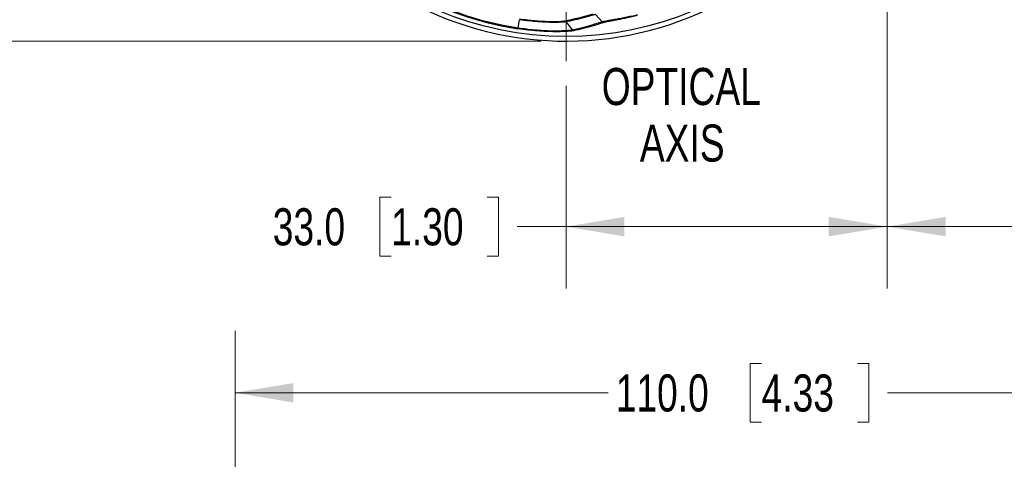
# Model space of a CAD drawing. Header units: millimetres. Extents: x 10 to 272, y 7 to 208.
# Tile 12 of 33: x 39 to 90, y 140 to 163. Entities that reach past the tile are written whole.
import ezdxf

# ---------------------------------------------------------------- set-up
doc = ezdxf.new("R2010")
doc.units = ezdxf.units.MM
doc.header["$PDSIZE"] = -1
doc.styles.add('SLDTEXTSTYLE3', font='TXT', dxfattribs={"width": 0.75})
doc.dimstyles.new('SLDDIMSTYLE2', dxfattribs={"dimtxt": 1.905, "dimasz": 3, "dimexe": 0, "dimexo": 0.0625, "dimgap": 0.47625, "dimtad": 0, "dimtih": 1, "dimtoh": 1, "dimdec": 1, "dimlfac": 2, "dimrnd": 1e-09, "dimzin": 4, "dimdsep": 46, "dimtxsty": 'SLDTEXTSTYLE3', "dimsah": 1, "dimcen": 0.09, "dimadec": 0, "dimazin": 1, "dimtfac": 1, "dimtdec": 1, "dimtofl": 0, "dimtmove": 0, "dimatfit": 3, "dimfxl": 1, "dimfrac": 2, "dimtolj": 1, "dimtzin": 12, "dimarcsym": 0})

# ---------------------------------------------------------------- blocks, each defined once
blk = doc.blocks.new('_D_4')
at = {"color": 7, "linetype": 'Continuous', "lineweight": 18}
for p, q in [((50.56, 92.037), (50.56, 146.867)), ((105.566, 92.427), (105.566, 146.867)), ((77.614, 145.204), (77.034, 145.204)), ((77.034, 145.204), (77.034, 142.18)), ((82.54, 145.204), (83.121, 145.204)), ((83.121, 145.204), (83.121, 142.18)), ((50.56, 143.692), (69.733, 143.692)), ((105.566, 143.692), (84.088, 143.692)), ((77.034, 142.18), (77.614, 142.18)), ((83.121, 142.18), (82.54, 142.18))]:
    blk.add_line(p, q, dxfattribs=at)
for points in [[(50.56, 143.692), (53.56, 143.192), (53.56, 144.192)], [(105.566, 143.692), (102.566, 144.192), (102.566, 143.192)]]:
    blk.add_solid(points, dxfattribs=at)
at = {"color": 7, "linetype": 'Continuous', "lineweight": 18, "char_height": 1.905, "attachment_point": 1, "style": 'SLDTEXTSTYLE3'}
for s, insert in [('110.0', (70.119, 144.635)), ('4.33', (77.614, 144.635))]:
    blk.add_mtext(s, dxfattribs=dict(at, insert=insert))
blk = doc.blocks.new('_D_7')
at = {"color": 7, "linetype": 'Continuous', "lineweight": 18}
for p, q in [((66.296, 195.767), (28.847, 195.767)), ((32.022, 195.767), (32.022, 184.948)), ((32.022, 184.561), (31.442, 184.561)), ((31.442, 184.561), (31.442, 181.537)), ((36.949, 184.561), (37.529, 184.561)), ((37.529, 184.561), (37.529, 181.537)), ((31.442, 181.537), (32.022, 181.537)), ((32.022, 161.754), (32.022, 181.15)), ((37.529, 181.537), (36.949, 181.537)), ((66.296, 161.754), (28.847, 161.754))]:
    blk.add_line(p, q, dxfattribs=at)
for points in [[(32.022, 195.767), (31.522, 192.767), (32.522, 192.767)], [(32.022, 161.754), (32.522, 164.754), (31.522, 164.754)]]:
    blk.add_solid(points, dxfattribs=at)
at = {"color": 7, "linetype": 'Continuous', "lineweight": 18, "char_height": 1.905, "attachment_point": 1, "style": 'SLDTEXTSTYLE3'}
for s, insert in [('68.0', (25.935, 183.993)), ('2.68', (32.022, 183.993))]:
    blk.add_mtext(s, dxfattribs=dict(at, insert=insert))
blk = doc.blocks.new('_D_9')
at = {"color": 7, "linetype": 'Continuous', "lineweight": 18}
for p, q in [((84.066, 167.99), (84.066, 149.051)), ((67.566, 159.453), (67.566, 149.051)), ((58.584, 153.738), (58.004, 153.738)), ((58.004, 153.738), (58.004, 150.714)), ((63.511, 153.738), (64.091, 153.738)), ((64.091, 153.738), (64.091, 150.714)), ((67.566, 152.226), (65.058, 152.226)), ((84.066, 152.226), (67.566, 152.226)), ((58.004, 150.714), (58.584, 150.714)), ((64.091, 150.714), (63.511, 150.714))]:
    blk.add_line(p, q, dxfattribs=at)
for points in [[(67.566, 152.226), (70.566, 151.726), (70.566, 152.726)], [(84.066, 152.226), (81.066, 152.726), (81.066, 151.726)]]:
    blk.add_solid(points, dxfattribs=at)
at = {"color": 7, "linetype": 'Continuous', "lineweight": 18, "char_height": 1.905, "attachment_point": 1, "style": 'SLDTEXTSTYLE3'}
for s, insert in [('33.0', (52.497, 153.17)), ('1.30', (58.584, 153.17))]:
    blk.add_mtext(s, dxfattribs=dict(at, insert=insert))
blk = doc.blocks.new('_D_10')
at = {"color": 7, "linetype": 'Continuous', "lineweight": 18}
for p, q in [((84.066, 167.99), (84.066, 149.051)), ((99.066, 167.99), (99.066, 149.051)), ((109.441, 153.738), (108.861, 153.738)), ((108.861, 153.738), (108.861, 150.714)), ((114.368, 153.738), (114.948, 153.738)), ((114.948, 153.738), (114.948, 150.714)), ((84.066, 152.226), (99.066, 152.226)), ((99.066, 152.226), (102.967, 152.226)), ((108.861, 150.714), (109.441, 150.714)), ((114.948, 150.714), (114.368, 150.714))]:
    blk.add_line(p, q, dxfattribs=at)
for points in [[(84.066, 152.226), (87.066, 151.726), (87.066, 152.726)], [(99.066, 152.226), (96.066, 152.726), (96.066, 151.726)]]:
    blk.add_solid(points, dxfattribs=at)
at = {"color": 7, "linetype": 'Continuous', "lineweight": 18, "char_height": 1.905, "attachment_point": 1, "style": 'SLDTEXTSTYLE3'}
for s, insert in [('30.0', (103.354, 153.17)), ('1.18', (109.441, 153.17))]:
    blk.add_mtext(s, dxfattribs=dict(at, insert=insert))
blk = doc.blocks.new('SW_NOTE_9')
at = {"color": 0, "linetype": 'Continuous', "lineweight": 0, "char_height": 1.905, "attachment_point": 2, "style": 'SLDTEXTSTYLE3'}
for s, insert in [('OPTICAL', (5.149, 2.456)), ('AXIS', (5.197, -0.449))]:
    blk.add_mtext(s, dxfattribs=dict(at, insert=insert))
blk = doc.blocks.new('SW_CENTERMARKSYMBOL_0')
at = {"color": 0, "linetype": 'Continuous', "lineweight": 0}
for p, q in [((0, 2.54), (0, 18.037)), ((0, 0), (0, 1.27)), ((-2.54, 0), (-25.013, 0)), ((0, 0), (-1.27, 0)), ((0, 0), (0, -1.27)), ((0, 0), (1.27, 0)), ((2.54, 0), (18.037, 0)), ((0, -2.54), (0, -18.037))]:
    blk.add_line(p, q, dxfattribs=at)

msp = doc.modelspace()

# ---------------------------------------------------------------- linework, layer by layer
at = {"color": 7, "linetype": 'Continuous', "lineweight": 25}
for p, q in [((69.427, 162.753), (69.084, 163.122)), ((65.109, 162.438), (65.172, 162.856))]:
    msp.add_line(p, q, dxfattribs=at)
at = {"color": 7, "linetype": 'Continuous', "lineweight": 25, "flags": 128}
msp.add_lwpolyline([(67.908, 162.34), (67.74, 162.542), (67.571, 162.747)], dxfattribs=at)
at = {"color": 7, "linetype": 'Continuous', "lineweight": 25}
msp.add_circle((67.566, 178.76), 16.767, dxfattribs=at)
for radius, start, end in [(16.506, 218.5625, 261.4375), (16.554, 218.562, 261.4375), (17.007, 239.8794, 297.2262)]:
    msp.add_arc((67.566, 178.76), radius, start, end, dxfattribs=at)
for points in [[(67.477, 162.792), (67.979, 162.891), (68.481, 163.013), (68.984, 163.161)], [(69.084, 163.122), (68.579, 162.972), (68.075, 162.847), (67.571, 162.747)], [(65.102, 162.391), (65.102, 162.392), (65.104, 162.41), (65.109, 162.438)], [(67.908, 162.34), (68.414, 162.453), (68.92, 162.591), (69.427, 162.753)], [(69.531, 162.714), (69.022, 162.549), (68.514, 162.41), (68.005, 162.295)], [(69.427, 162.753), (69.453, 162.725), (69.493, 162.71), (69.531, 162.714)], [(68.005, 162.295), (67.968, 162.294), (67.931, 162.311), (67.908, 162.34)]]:
    msp.add_open_spline(points, degree=3, dxfattribs=at)
for points, knots in [([(69.427, 162.753), (69.436, 162.756), (69.448, 162.759), (69.476, 162.766), (69.492, 162.77), (69.548, 162.782), (69.595, 162.791), (69.704, 162.811), (69.767, 162.823), (69.907, 162.848), (69.985, 162.862), (70.15, 162.892), (70.237, 162.908), (70.422, 162.943), (70.519, 162.962), (70.717, 163.002), (70.818, 163.023), (71.024, 163.068), (71.13, 163.091), (71.234, 163.115)], [0, 0, 0, 0, 0.0625, 0.0625, 0.125, 0.125, 0.25, 0.25, 0.375, 0.375, 0.5, 0.5, 0.625, 0.625, 0.75, 0.75, 0.875, 0.875, 1, 1, 1, 1]), ([(71.245, 163.069), (71.047, 163.022), (70.849, 162.979), (70.569, 162.92), (70.477, 162.902), (70.301, 162.867), (70.218, 162.851), (70.062, 162.821), (69.988, 162.808), (69.855, 162.783), (69.795, 162.772), (69.691, 162.751), (69.646, 162.742), (69.575, 162.727), (69.549, 162.72), (69.531, 162.714)], [0, 0, 0, 0, 0.25, 0.25, 0.375, 0.375, 0.5, 0.5, 0.625, 0.625, 0.75, 0.75, 0.875, 0.875, 1, 1, 1, 1]), ([(65.109, 162.438), (65.189, 162.426), (65.272, 162.414), (65.433, 162.393), (65.514, 162.383), (65.754, 162.355), (65.914, 162.339), (66.223, 162.315), (66.372, 162.306), (66.658, 162.293), (66.796, 162.29), (67.052, 162.287), (67.169, 162.288), (67.384, 162.294), (67.482, 162.298), (67.651, 162.308), (67.721, 162.314), (67.807, 162.324), (67.832, 162.327), (67.876, 162.333), (67.894, 162.337), (67.908, 162.34)], [0, 0, 0, 0, 0.0625, 0.0625, 0.125, 0.125, 0.25, 0.25, 0.375, 0.375, 0.5, 0.5, 0.625, 0.625, 0.75, 0.75, 0.875, 0.875, 0.9375, 0.9375, 1, 1, 1, 1]), ([(67.571, 162.747), (67.558, 162.744), (67.543, 162.742), (67.505, 162.737), (67.484, 162.735), (67.41, 162.729), (67.349, 162.725), (67.204, 162.72), (67.121, 162.718), (66.938, 162.717), (66.835, 162.717), (66.617, 162.723), (66.501, 162.727), (66.257, 162.74), (66.127, 162.749), (65.863, 162.772), (65.728, 162.785), (65.522, 162.809), (65.452, 162.817), (65.312, 162.836), (65.241, 162.846), (65.172, 162.856)], [0, 0, 0, 0, 0.0625, 0.0625, 0.125, 0.125, 0.25, 0.25, 0.375, 0.375, 0.5, 0.5, 0.625, 0.625, 0.75, 0.75, 0.875, 0.875, 0.9375, 0.9375, 1, 1, 1, 1]), ([(65.179, 162.903), (65.314, 162.883), (65.449, 162.865), (65.712, 162.834), (65.841, 162.821), (66.095, 162.799), (66.219, 162.79), (66.453, 162.776), (66.564, 162.772), (66.774, 162.766), (66.872, 162.765), (67.048, 162.765), (67.127, 162.767), (67.265, 162.772), (67.324, 162.775), (67.418, 162.783), (67.453, 162.787), (67.477, 162.792)], [0, 0, 0, 0, 0.125, 0.125, 0.25, 0.25, 0.375, 0.375, 0.5, 0.5, 0.625, 0.625, 0.75, 0.75, 0.875, 0.875, 1, 1, 1, 1]), ([(67.477, 162.792), (67.484, 162.791), (67.499, 162.79), (67.523, 162.783), (67.549, 162.77), (67.563, 162.755), (67.571, 162.747)], [0, 0, 0, 0, 0.190842, 0.42117, 0.690916, 1, 1, 1, 1]), ([(68.005, 162.295), (67.976, 162.288), (67.93, 162.281), (67.811, 162.268), (67.738, 162.262), (67.563, 162.251), (67.461, 162.246), (67.238, 162.24), (67.115, 162.239), (66.85, 162.241), (66.707, 162.244), (66.411, 162.256), (66.257, 162.265), (65.936, 162.29), (65.77, 162.306), (65.438, 162.344), (65.271, 162.366), (65.102, 162.391)], [0, 0, 0, 0, 0.125, 0.125, 0.25, 0.25, 0.375, 0.375, 0.5, 0.5, 0.625, 0.625, 0.75, 0.75, 0.875, 0.875, 1, 1, 1, 1])]:
    msp.add_open_spline(points, degree=3, knots=knots, dxfattribs=at)
at = {"color": 7, "linetype": 'Continuous', "lineweight": 0}
msp.add_point((67.566, 161.754), dxfattribs=at)

# ---------------------------------------------------------------- block references
for name, p in [('SW_CENTERMARKSYMBOL_0', (67.566, 178.76)), ('SW_NOTE_9', (68.341, 157.921))]:
    msp.add_blockref(name, p, dxfattribs=at)

# ---------------------------------------------------------------- dimensions: what is measured, and where the dimension line sits
at = {"color": 7, "linetype": 'Continuous', "lineweight": 18}
dim = msp.add_linear_dim(base=(32.022, 195.767), p1=(67.566, 161.754), p2=(67.566, 195.767), angle=90, dimstyle='SLDDIMSTYLE2', dxfattribs=at)
dim.commit()
dim.dimension.update_dxf_attribs({"geometry": '_D_7', "text_midpoint": (32.022, 183.049), "dimtype": 160})
for base, p1, p2, picture, middle in [((84.066, 152.226), (67.566, 160.723), (84.066, 169.26), '_D_9', (58.584, 152.226)), ((99.066, 152.226), (84.066, 169.26), (99.066, 169.26), '_D_10', (109.441, 152.226)), ((50.56, 143.692), (105.566, 91.157), (50.56, 90.767), '_D_4', (76.91, 143.692))]:
    dim = msp.add_linear_dim(base=base, p1=p1, p2=p2, dimstyle='SLDDIMSTYLE2', dxfattribs=at)
    dim.commit()
    dim.dimension.update_dxf_attribs({"geometry": picture, "text_midpoint": middle, "dimtype": 160})

doc.saveas('drawing.dxf')
